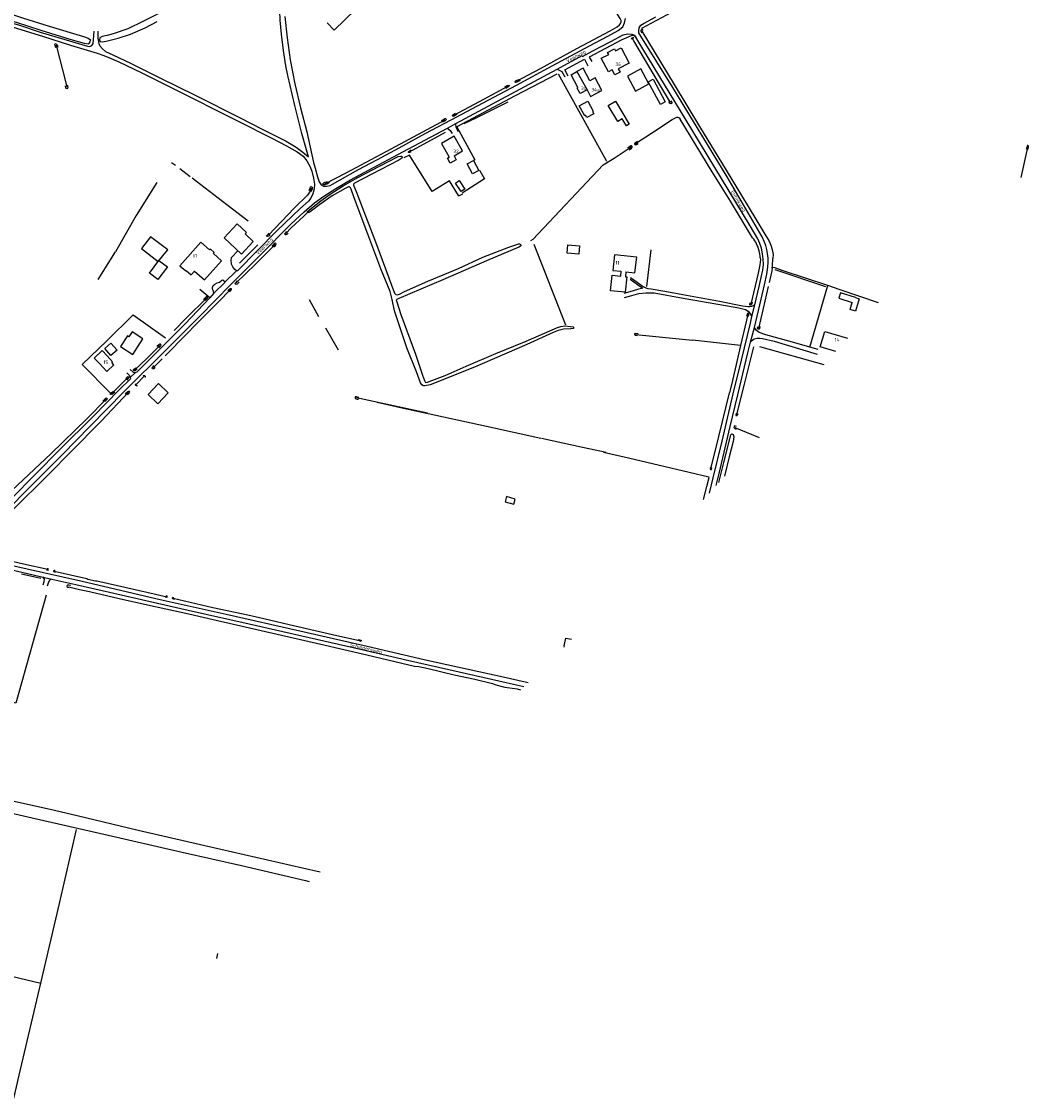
# Model space of a CAD drawing. Header units: metres. Extents: x 226218 to 240385, y 439369 to 449677.
# Tile 107 of 256: x 231044 to 231752, y 440514 to 441271. Entities that reach past the tile are written whole.
import ezdxf

# ---------------------------------------------------------------- set-up
doc = ezdxf.new("R2010")
doc.units = ezdxf.units.M
doc.header["$MEASUREMENT"] = 0
for name, color, linetype in [('BIJGEBOUW', 4, 'Continuous'), ('DAKRAND', 4, 'Continuous'), ('DAKRAND-BYG', 4, 'Continuous'), ('HEG', 253, 'Continuous'), ('HEK', 253, 'Continuous'), ('HOOFDGEBOUW', 4, 'Continuous'), ('HOUTWAL', 253, 'Continuous'), ('HUISNUMMER', 253, 'Continuous'), ('INSTEEKSLOOT', 153, 'Continuous'), ('KANTVERH', 253, 'Continuous'), ('MIDSLTGREPPEL', 253, 'Continuous'), ('RASTER', 253, 'Continuous'), ('STRAATNAAM', 253, 'Continuous'), ('TUSSENMUUR', 253, 'Continuous')]:
    doc.layers.add(name, color=color, linetype=linetype)
doc.styles.get("Standard").update_dxf_attribs({"font": 'iso.shx'})

msp = doc.modelspace()

# ---------------------------------------------------------------- linework, layer by layer
at = {"layer": 'BIJGEBOUW'}
for points in [[(231470.12, 441233.07), (231475.81, 441222.55), (231485.09, 441227.57), (231479.4, 441238.09), (231470.12, 441233.07)], [(231357.37, 441171.31), (231361.78, 441173.67), (231365.56, 441166.62), (231361.16, 441164.26), (231357.37, 441171.31)]]:
    msp.add_lwpolyline(points, dxfattribs=at)
at = {"layer": 'DAKRAND'}
for p, q in [((231465.44, 441092.41), (231465.66, 441095.85)), ((231468.97, 441095.48), (231468.75, 441092.03))]:
    msp.add_line(p, q, dxfattribs=at)
for points in [[(231348.2, 441177.08), (231349.71, 441174.28), (231345.42, 441171.93), (231343.45, 441175.38), (231344.71, 441176.09)], [(231098.65, 441031.2), (231095.22, 441034.87), (231100.92, 441040.07), (231104.29, 441036.35)]]:
    msp.add_lwpolyline(points, dxfattribs=at)
at = {"layer": 'DAKRAND-BYG'}
for p, q in [((231467.51, 441201.18), (231466.39, 441203.07)), ((231140.12, 441102.74), (231146.78, 441110.66))]:
    msp.add_line(p, q, dxfattribs=at)
for points in [[(231484.57, 441229.01), (231488.07, 441230.8), (231496.53, 441214.92), (231493.27, 441213.2), (231484.57, 441229.01)], [(231442.11, 441215.52), (231446.07, 441208.38), (231445.5, 441208.07), (231446.35, 441206.55), (231441.52, 441203.87), (231440.6, 441205.53), (231440.03, 441205.21), (231436.15, 441212.21), (231442.11, 441215.52)], [(231466.39, 441203.07), (231463.21, 441201.18), (231456.49, 441212.47), (231461.63, 441215.53)], [(231461.63, 441215.53), (231471.29, 441199.3), (231469.32, 441198.13), (231467.51, 441201.18)], [(231351.8, 441159.66), (231355.8, 441153.64), (231353.09, 441151.84), (231349.08, 441157.86), (231351.8, 441159.66)], [(231195.78, 441129.19), (231202.24, 441123.16), (231201.25, 441122.1), (231206.95, 441116.79), (231198.82, 441107.99), (231186.6, 441119.29), (231195.78, 441129.19)], [(231146.78, 441110.66), (231146.9, 441110.82), (231134.73, 441120.07), (231128.38, 441111.81), (231140.12, 441102.74)], [(231428.18, 441114.45), (231436.3, 441113.74), (231435.79, 441107.79), (231427.66, 441108.5), (231428.18, 441114.45)], [(231146.65, 441098.95), (231139.97, 441089.98), (231134.03, 441094.41), (231140.71, 441103.38), (231146.65, 441098.95)], [(231458.17, 441082.21), (231459.34, 441093.12), (231465.44, 441092.41)], [(231468.75, 441092.03), (231469.55, 441091.94), (231468.39, 441081.26), (231458.17, 441082.21)], [(231630.33, 441077.39), (231619.74, 441080.63), (231618.6, 441076.9), (231628.11, 441073.99)], [(231630.33, 441077.39), (231633.03, 441076.56), (231630.3, 441067.91), (231626.72, 441069.03), (231628.11, 441073.99)], [(231122.4, 441037.26), (231129.48, 441048.37), (231121.91, 441053.27), (231119.61, 441049.84), (231118.54, 441050.46), (231113.66, 441042.92), (231122.4, 441037.26)], [(231107.01, 441036.57), (231102.62, 441041.49), (231106.92, 441045.32), (231111.3, 441040.39), (231107.01, 441036.57)], [(231139.91, 441002.75), (231133.06, 441009.16), (231140.33, 441016.89), (231147.11, 441010.45), (231139.91, 441002.75)], [(231391.21, 440935.75), (231385.05, 440937.44), (231384.07, 440933.87), (231390.29, 440932.13), (231391.21, 440935.75)]]:
    msp.add_lwpolyline(points, dxfattribs=at)
at = {"layer": 'HEG'}
for p, q in [((231149.64, 441172.38), (231152.46, 441170.38)), ((231155.48, 441168.12), (231162.77, 441162.56)), ((231351.35, 441149.19), (231345.07, 441159.36)), ((231086.66, 441030.4), (231103.99, 441047.03))]:
    msp.add_line(p, q, dxfattribs=at)
for points in [[(231366.17, 441166.83), (231369.47, 441160.83), (231353.99, 441150.87)], [(231164.04, 441161.45), (231188.5, 441142.77), (231203.52, 441131.34)], [(231061.39, 440868.21), (231040.06, 440792.25), (231033.82, 440793.87)]]:
    msp.add_lwpolyline(points, dxfattribs=at)
at = {"layer": 'HEK'}
for p, q in [((231598.24, 441042.56), (231611, 441085.76)), ((231608.26, 441030.12), (231563.12, 441042.64))]:
    msp.add_line(p, q, dxfattribs=at)
at = {"layer": 'HOOFDGEBOUW'}
for points in [[(231451.67, 441245.57), (231456.88, 441248.3), (231456.14, 441249.71), (231460.95, 441252.23), (231461.7, 441250.79), (231465.7, 441252.9), (231471.32, 441242.21), (231463.64, 441238.17), (231464.87, 441235.84), (231461.15, 441233.88), (231459.3, 441237.41), (231456.67, 441236.03), (231451.67, 441245.57)], [(231441.66, 441223.38), (231436.74, 441220.75), (231434.65, 441224.66), (231435.22, 441224.97), (231430.4, 441234), (231434.59, 441236.24)], [(231441.66, 441223.38), (231444.17, 441218.69), (231452.09, 441222.92), (231447.38, 441231.74), (231443.65, 441229.74), (231438.94, 441238.56), (231434.59, 441236.24)], [(231348.2, 441177.08), (231354.1, 441180.41), (231348.23, 441190.82), (231339.26, 441185.76), (231344.71, 441176.09)], [(231165.71, 441095.97), (231172.65, 441089.78), (231184.7, 441103.3), (231179, 441108.39), (231179.65, 441109.12), (231176.96, 441111.51), (231176.36, 441110.83), (231170.17, 441116.34), (231155.41, 441099.78), (231159.54, 441096.1), (231159.85, 441096.46), (231163.36, 441093.33), (231165.71, 441095.97)], [(231461.05, 441107.48), (231459.83, 441096.5), (231465.66, 441095.85)], [(231468.97, 441095.48), (231475.36, 441094.76), (231476.58, 441105.74), (231461.05, 441107.48)], [(231616.54, 441039.54), (231605.6, 441042.68), (231608.71, 441053.53), (231624.78, 441048.92)], [(231098.65, 441031.2), (231103.97, 441025.38), (231109.04, 441030.01), (231107.56, 441031.63), (231108.12, 441032.15), (231104.29, 441036.35)]]:
    msp.add_lwpolyline(points, dxfattribs=at)
at = {"layer": 'HOUTWAL'}
for p, q in [((231197.3, 441101.67), (231210.22, 441114.49)), ((231097.9, 441090.17), (231110.26, 441109.58)), ((231609.58, 441084.91), (231573.85, 441096.81)), ((231253.1, 441063.91), (231246.5, 441075.69)), ((231266.85, 441040.4), (231257.97, 441055.78)), ((231044.2, 440883.13), (231057.62, 440880.02))]:
    msp.add_line(p, q, dxfattribs=at)
for points in [[(231258.89, 441270.4), (231263.99, 441265.23), (231278.8, 441279.92)], [(231409.56, 440978.5), (231439.6, 440971.91), (231455.11, 440968.79)]]:
    msp.add_lwpolyline(points, dxfattribs=at)
at = {"layer": 'INSTEEKSLOOT'}
for points in [[(231087.58, 441260.78), (231091.06, 441259.67), (231092.59, 441258.55), (231092.22, 441257.11), (231091.47, 441255.91), (231090.89, 441255.57), (231088.47, 441256.05), (231078.21, 441258.85), (231057.96, 441265.15), (231040.59, 441270.7), (231033.04, 441272.74), (231028.17, 441273.61), (231026.28, 441273.94), (231025.33, 441275.22), (231025.24, 441277.06), (231025.93, 441278.09), (231027.28, 441278.52), (231029.32, 441278.49), (231036.32, 441276.82), (231045.43, 441273.83), (231063.62, 441268.12), (231087.58, 441260.78)], [(231142.14, 441277.68), (231129.33, 441271.32), (231118.74, 441266.33), (231108.46, 441262.72), (231104.31, 441261.63), (231100.77, 441260.8), (231099.16, 441259.91), (231098.84, 441258.65), (231099.35, 441257.41), (231100.76, 441257.08), (231103.71, 441257.51), (231112.16, 441259.62), (231120.74, 441262.45), (231131.15, 441267.03), (231139.46, 441271.48)], [(231480.84, 441265), (231480.47, 441265.34), (231480.01, 441265.52), (231479.51, 441265.35), (231479.39, 441264.78), (231479.67, 441264.27), (231480.28, 441263.36)], [(231473.02, 441259), (231473, 441259.27), (231473.06, 441259.52), (231473.19, 441259.75), (231473.38, 441259.93), (231473.62, 441260.05), (231473.87, 441260.1), (231474.14, 441260.08), (231474.38, 441259.98), (231474.59, 441259.82)], [(231068.2, 441252.97), (231067.73, 441254.47), (231067.64, 441255.45), (231067.86, 441255.82), (231068.45, 441255.94), (231068.8, 441255.62), (231069.12, 441255.08), (231069.56, 441253.29)], [(231394.73, 441230), (231392.26, 441228.68), (231391.46, 441228.5), (231391.08, 441228.79), (231391.14, 441229.26), (231391.85, 441229.87), (231393.62, 441230.78)], [(231076.28, 441226.83), (231076.7, 441225.18), (231076.48, 441224.4), (231075.98, 441224.09), (231075.58, 441224.23), (231075.34, 441224.52), (231074.93, 441226.33)], [(231383.79, 441225.51), (231385.54, 441226.55), (231386.64, 441226.72), (231386.93, 441226.53), (231387.02, 441226.24), (231386.69, 441225.72), (231384.58, 441224.4)], [(231500.6, 441215.71), (231501.19, 441214.56), (231501.22, 441214.09), (231500.8, 441213.65), (231500.12, 441213.7), (231499.63, 441214.09), (231499.07, 441214.95)], [(231350.34, 441206.19), (231348.34, 441204.99), (231347.51, 441204.74), (231347.22, 441204.89), (231347.16, 441205.54), (231348.09, 441206.39), (231349.14, 441207.01)], [(231339.39, 441201.8), (231341.85, 441203.18), (231342.36, 441203.18), (231342.64, 441202.57), (231342.46, 441202.01), (231341.94, 441201.57), (231340.06, 441200.66)], [(231471.34, 441181.28), (231472.81, 441182.43), (231473.34, 441183.02), (231473.39, 441183.6), (231473.02, 441183.94), (231472.55, 441183.97), (231471.68, 441183.61), (231470.21, 441182.71)], [(231477.03, 441187.17), (231475.8, 441186.44), (231475.08, 441185.76), (231475.3, 441184.9), (231475.81, 441184.65), (231476.33, 441185.02), (231477.63, 441185.79)], [(231751.54, 441181.34), (231751.97, 441183.04), (231751.89, 441183.92), (231751.53, 441184.28), (231751.33, 441184.24), (231750.96, 441183.61), (231750.38, 441181.54)], [(231245.23, 441137.26), (231245.18, 441137.91), (231246.02, 441138.69), (231247.95, 441140.26), (231254.47, 441145.38), (231261.12, 441150.11), (231270.31, 441155.82), (231280.5, 441161.66), (231295.87, 441169.64), (231308.87, 441176.43), (231310.8, 441176.88), (231311.49, 441176.72), (231311.81, 441176.16), (231311.82, 441175.73), (231311.42, 441175.28), (231309.28, 441174.02), (231290.43, 441164.17), (231278.19, 441157.76), (231277.39, 441157.12), (231277.58, 441156.39), (231279.3, 441151.95), (231293.7, 441114.62), (231306.36, 441080.45), (231307.14, 441079.44), (231308.33, 441079.3), (231309.9, 441079.8), (231313.39, 441081.6), (231329.75, 441088.84)], [(231317.83, 441179.8), (231317.03, 441179.38), (231316.46, 441179.27), (231316.12, 441179.42), (231316.19, 441179.85), (231316.55, 441180.25), (231317.95, 441181.15)], [(231246.3, 441152.7), (231246.94, 441154.23), (231247.34, 441155.16), (231247.84, 441155.44), (231248.48, 441154.92), (231248.41, 441153.72), (231247.6, 441151.78)], [(231303.19, 441081.54), (231296.75, 441097.56), (231287.67, 441122.02), (231278.07, 441147.48), (231275.8, 441153.53), (231275.35, 441154.48), (231274.69, 441155.13), (231274.07, 441155.17), (231271.61, 441153.98), (231262.55, 441148.85), (231253.89, 441142.89), (231247.98, 441138.38)], [(231260.73, 441158.24), (231258.76, 441157.11), (231257.09, 441156.55), (231256.28, 441156.59), (231255.99, 441157.25), (231256.89, 441158.16), (231259.12, 441159.03)], [(231247.98, 441138.38), (231246.94, 441137.53), (231246.26, 441137.13), (231245.76, 441137.07), (231245.23, 441137.26)], [(231218.93, 441121.49), (231217.87, 441120.49), (231217.06, 441120.2), (231216.53, 441120.4), (231216.38, 441120.84), (231216.93, 441121.57), (231218.25, 441122.57)], [(231231.58, 441122.68), (231230.57, 441121.63), (231229.98, 441121.43), (231229.42, 441121.58), (231229.22, 441121.92), (231229.59, 441122.59), (231230.68, 441123.8)], [(231221.58, 441112.95), (231222.64, 441114), (231223.08, 441115.03), (231222.63, 441115.52), (231221.75, 441115.44), (231220.91, 441114.44), (231220.04, 441113.52)], [(231329.75, 441088.84), (231351.25, 441097.79), (231368.31, 441105.89), (231386.63, 441112.74), (231393.68, 441115.19)], [(231393.68, 441115.19), (231393.98, 441115.21), (231394.28, 441115.15), (231394.55, 441115.02), (231394.78, 441114.82), (231394.95, 441114.57), (231395.05, 441114.29), (231395.07, 441113.99), (231395.01, 441113.69), (231394.89, 441113.42)], [(231394.89, 441113.42), (231393.76, 441112.92), (231371.04, 441103.1), (231340.18, 441089.92), (231309.47, 441076.62), (231307.86, 441075.95), (231307.57, 441075.54), (231307.84, 441074.26), (231310.77, 441065.5), (231321.08, 441037.49), (231326.09, 441022.72)], [(231190.4, 441081.44), (231191.59, 441082.67), (231191.84, 441083.21), (231191.69, 441083.59), (231191.24, 441083.82), (231190.67, 441083.58), (231189.64, 441082.63), (231189.15, 441081.99)], [(231197.07, 441088.24), (231195.62, 441086.76), (231195.08, 441086.51), (231194.55, 441086.78), (231194.39, 441087.39), (231194.91, 441088.04), (231196.03, 441089.14)], [(231173.21, 441075.22), (231174.89, 441076.94), (231175.06, 441077.59), (231174.81, 441077.9), (231174.06, 441078.04), (231173.43, 441077.5), (231172.12, 441075.95)], [(231326.09, 441022.72), (231327.35, 441019.1), (231328.14, 441017.7), (231329.51, 441017.99), (231332.63, 441019.02), (231341.94, 441022.65), (231356.63, 441029.19), (231377.56, 441037.94), (231398.88, 441046.73), (231420.97, 441056.24), (231423.3, 441056.96), (231426.12, 441057.42), (231429.92, 441057.13), (231431.9, 441056.85), (231432.37, 441056.22), (231431.97, 441055.62), (231430.37, 441055.36), (231425, 441055.13), (231421.42, 441054.31), (231417.78, 441052.78), (231399.45, 441044.48), (231362.45, 441028.36), (231331.39, 441016.04), (231327.68, 441015.23), (231326.6, 441015.35), (231325.49, 441016.07), (231324.65, 441017.53), (231321.69, 441025.21), (231315.08, 441041.98), (231306.26, 441068.09), (231304.76, 441076.05), (231303.19, 441081.54)], [(231557.63, 441074.04), (231557.24, 441072.4), (231556.81, 441071.96), (231556.31, 441071.9), (231556.06, 441072.2), (231556.18, 441072.76), (231556.63, 441073.96)], [(231555.18, 441064.1), (231555.39, 441065.2), (231555.32, 441065.9), (231554.76, 441066.39), (231554.44, 441066.22), (231554.11, 441065.42), (231553.84, 441063.98)], [(231563.17, 441056.94), (231562.79, 441055.41), (231562.55, 441055.09), (231562.15, 441055.08), (231561.73, 441055.25), (231561.52, 441055.62), (231561.52, 441055.97), (231561.86, 441057.13)], [(231477.63, 441051.99), (231475.83, 441052.06), (231475.07, 441051.81), (231474.97, 441051.43), (231475.55, 441050.97), (231477.03, 441050.71)], [(231140.57, 441041.99), (231142, 441043.38), (231142.19, 441044.02), (231141.83, 441044.53), (231141.17, 441044.55), (231140.71, 441044.17), (231139.35, 441042.93)], [(231125.38, 441027.17), (231124.33, 441026.21), (231123.61, 441025.76), (231123.01, 441025.78), (231122.81, 441026.3), (231123.22, 441027.1), (231124.38, 441028.01)], [(231138.02, 441028.22), (231137.09, 441027.32), (231136.57, 441027.16), (231136.1, 441027.34), (231136, 441027.75), (231136.31, 441028.49), (231137.29, 441029.67)], [(231117.45, 441020.57), (231118.56, 441021.66), (231119.12, 441021.93), (231119.54, 441021.74), (231119.45, 441021.2), (231119.1, 441020.61), (231118.05, 441019.36)], [(231125.57, 441015.44), (231125.33, 441015.33), (231125.08, 441015.3), (231124.82, 441015.34), (231124.59, 441015.46), (231124.4, 441015.64), (231124.28, 441015.86), (231124.23, 441016.12), (231124.26, 441016.38), (231124.36, 441016.61), (231124.52, 441016.81)], [(231129.73, 441022.42), (231129.97, 441022.53), (231130.23, 441022.56), (231130.49, 441022.51), (231130.73, 441022.39), (231130.92, 441022.21), (231131.04, 441021.97), (231131.1, 441021.72), (231131.07, 441021.45), (231130.97, 441021.21)], [(231109.61, 441010.94), (231107.97, 441009.43), (231107.23, 441009.16), (231106.72, 441009.25), (231106.62, 441009.75), (231107.12, 441010.38), (231108.35, 441011.39)], [(231118.61, 441009.03), (231120.07, 441010.52), (231120.28, 441010.97), (231120.01, 441011.34), (231119.71, 441011.47), (231119.31, 441011.43), (231118.76, 441011.08), (231116.94, 441009.38)], [(231102.64, 441004.4), (231104.13, 441005.66), (231104.45, 441006.25), (231104.11, 441006.57), (231103.28, 441006.52), (231102.67, 441005.96), (231101.25, 441004.52)], [(231281.32, 441007.24), (231279.63, 441007.53), (231278.74, 441007.49), (231278.59, 441006.72), (231279.12, 441006.3), (231280.06, 441006.07), (231281.02, 441005.93)], [(231547.73, 440995.73), (231547.23, 440994.5), (231546.71, 440994.1), (231546.4, 440994.59), (231546.62, 440996.04)], [(231546.65, 440986.7), (231545.39, 440987.14), (231544.9, 440986.54), (231544.99, 440985.9), (231545.62, 440985.35), (231546.47, 440984.88)], [(231534.3, 440947.26), (231537.76, 440961.43), (231542.02, 440977.98), (231542.82, 440980.81), (231543.5, 440981.53), (231544.49, 440981.11), (231544.92, 440979.41), (231544.28, 440976.2)], [(231544.29, 440976.2), (231541.5, 440965.48), (231538.53, 440952.69), (231538.29, 440951.71)], [(231528.63, 440958.31), (231528.32, 440957.11), (231528.52, 440956.55), (231529.09, 440956.59), (231529.47, 440957.72)], [(231061.61, 440886.02), (231062.22, 440885.9), (231062.79, 440885.86), (231063.01, 440886.14), (231062.84, 440886.62), (231062.05, 440886.76)], [(231067.8, 440885.48), (231066.97, 440885.62), (231066.57, 440885.23), (231066.71, 440884.81), (231067.41, 440884.53), (231067.78, 440884.36)], [(231078.72, 440874.9), (231077.58, 440875.14), (231076.44, 440875.19), (231075.85, 440874.8), (231076, 440874.23), (231076.59, 440873.73), (231077.7, 440873.48)], [(231145.07, 440867.08), (231146.26, 440866.87), (231146.71, 440866.92), (231146.61, 440867.36), (231145.79, 440867.59)], [(231151.27, 440866.41), (231150.45, 440866.5), (231150.1, 440866.16), (231150.26, 440865.83), (231150.94, 440865.54), (231151.57, 440865.33)], [(231280.86, 440837.01), (231281.96, 440836.82), (231282.8, 440836.62), (231282.95, 440836.09), (231282.69, 440835.67), (231281.8, 440835.77)], [(231253.97, 440673.4), (231241.67, 440676.21), (231184.34, 440689.29), (231126.04, 440702.77), (231083.21, 440713.03), (231064.19, 440717.55), (231020.55, 440727.22), (230987.05, 440734.91), (230972.92, 440738.05), (230970.42, 440737.9), (230969.11, 440737.34), (230968.6, 440736.47), (230967.82, 440733.94), (230968.09, 440732.03), (230969, 440730.97), (230970.52, 440730.3), (230978.86, 440728.47), (231007.62, 440721.81), (231051.64, 440711.59), (231101.98, 440700.07), (231157.04, 440687.53), (231198.77, 440678.03), (231243.8, 440667.57), (231246.34, 440666.97)]]:
    msp.add_lwpolyline(points, dxfattribs=at)
at = {"layer": 'KANTVERH'}
for p, q in [((231420.7, 441237.82), (231438.18, 441247.44)), ((231438.18, 441247.44), (231438.5, 441246.81)), ((231176.4, 441077.26), (231169.55, 441082.95)), ((231604.24, 441040.9), (231598.24, 441042.56)), ((231527.77, 440939.97), (231530.36, 440950.67)), ((231532.54, 440945.29), (231534.55, 440953.62))]:
    msp.add_line(p, q, dxfattribs=at)
for points in [[(231245.9, 441176.28), (231241.17, 441192.63), (231236.15, 441212.5), (231231.34, 441233.48), (231229.98, 441240.29), (231228.32, 441250.98), (231226.95, 441262.44), (231225.95, 441272.33), (231225.76, 441279.04), (231225.86, 441284.73), (231226.63, 441290.78), (231228.17, 441297.3), (231231.33, 441304.46), (231236.55, 441315.13), (231241.29, 441322.43), (231246.44, 441329.73), (231252.06, 441336.3), (231242.85, 441331.23), (231219.23, 441317.84)], [(231229.18, 441275.03), (231230.74, 441259.97), (231233.03, 441244.48), (231236.18, 441227.71), (231240.16, 441210.71), (231244.64, 441193.96), (231249.27, 441172.38)], [(231249.27, 441172.38), (231250.58, 441168.25), (231252.15, 441162.32), (231253.33, 441158.78), (231254.77, 441156.65), (231256.33, 441155.8), (231258.46, 441155.8), (231261.01, 441156.17), (231262.84, 441157.16), (231268.16, 441160.25), (231280.64, 441167.19), (231294.42, 441174.54), (231309.55, 441182.68), (231327.97, 441192.66), (231346.25, 441202.31), (231372.11, 441216.13), (231392, 441226.78), (231417.11, 441240.23), (231443.34, 441254.3), (231456.31, 441261.09), (231463.46, 441265.21), (231466.71, 441267.67), (231468.09, 441270.57), (231468.79, 441273.57)], [(231547.62, 441009.08), (231548.77, 441014.02), (231554.66, 441038.42), (231556.59, 441046.04), (231559.48, 441056.25), (231564.02, 441076.28), (231566.39, 441086.37), (231568.13, 441093.74), (231568.8, 441098.69), (231569.06, 441102.18), (231569, 441104.96), (231568.61, 441108.25), (231567.98, 441111.17), (231567.25, 441113.99), (231566.45, 441116.22), (231564.72, 441120.12), (231540.21, 441162.13), (231501.92, 441225.03), (231479.57, 441261.1), (231478.18, 441263.51), (231478.03, 441264.81), (231478.33, 441267.04), (231479.39, 441268.88), (231481.73, 441270.22), (231489.94, 441274.69)], [(231034.27, 441271.18), (231041.89, 441269), (231057.23, 441264.03), (231090.46, 441254.05), (231092.07, 441253.89), (231093.44, 441254.58), (231094.56, 441255.87), (231094.82, 441258.47), (231095.09, 441264.61)], [(231035.18, 441268.39), (231058.83, 441261.1), (231078.65, 441254.91), (231097.38, 441249.22), (231101.3, 441247.83), (231105.49, 441246.13), (231112.42, 441242.98), (231128.61, 441235.26), (231149.26, 441225.07), (231196.96, 441201.06), (231220.02, 441189.49), (231230.38, 441184.06), (231237.96, 441179.85), (231242.05, 441176.73), (231244.72, 441173.54), (231246.88, 441169.84), (231248.17, 441166.32), (231249.45, 441161.33), (231250.15, 441157.12), (231249.79, 441153.91), (231248.89, 441150.26), (231247.42, 441147.27), (231245.8, 441145.07), (231239.71, 441139.65), (231223.91, 441124.58), (231195.96, 441096.28), (231195.13, 441096.07), (231187.19, 441088.47), (231187.04, 441087.89), (231179.41, 441080.43), (231176.4, 441077.26), (231159.14, 441058.96)], [(231097.77, 441264.69), (231097.76, 441259.7), (231098.41, 441256.04), (231099.14, 441254.27), (231101.03, 441252.17), (231103.18, 441250.28), (231108.24, 441247.9), (231121.15, 441241.99), (231141.88, 441231.69), (231166.17, 441219.55), (231197.75, 441203.63), (231213.18, 441195.86), (231230.04, 441187.31), (231237.23, 441183.11), (231241.77, 441179.63), (231245.9, 441176.28)], [(231438.5, 441246.81), (231445.36, 441250.49), (231458.39, 441257.32), (231467.03, 441262.04), (231470.01, 441262.86), (231473.18, 441262.59), (231474.8, 441261.93), (231476.05, 441260.5)], [(231470.46, 441260.45), (231466.17, 441258.52), (231443.22, 441246.48), (231445.11, 441243.24)], [(231544.49, 441009.59), (231550.27, 441033.47), (231556.55, 441059.47), (231557.62, 441064.11), (231559.5, 441072.27), (231562.77, 441085.24), (231564.12, 441091.47), (231565.23, 441096.73), (231565.65, 441100.62), (231565.47, 441104.47), (231565.11, 441108.17), (231564.31, 441112.08), (231563.18, 441115.37), (231561.84, 441118.76), (231556.38, 441127.79), (231511.41, 441202.17), (231480.98, 441252.2), (231476.05, 441260.5), (231474.84, 441261.38), (231473.08, 441261.49), (231470.46, 441260.45)], [(231428.41, 441232.9), (231426, 441237.52), (231439.96, 441244.88), (231442.23, 441240.35)], [(231116.15, 441011.17), (231145.83, 441040.74), (231169.19, 441064.05), (231191.37, 441086.57), (231211.8, 441107.09), (231233.33, 441129.01), (231242.78, 441137.7), (231250.11, 441144.03), (231256.55, 441148.56), (231264.97, 441153.95), (231275.34, 441160.04), (231288.52, 441167.23), (231312.16, 441179.84), (231343.52, 441196.54), (231349.45, 441199.68), (231381.78, 441217), (231420.7, 441237.82), (231423.85, 441236.22), (231426.15, 441232.62)], [(231351.29, 441193.91), (231349.6, 441197), (231349.45, 441199.68)], [(231343.52, 441196.54), (231345.49, 441194.74), (231346.91, 441192.63)], [(231195.13, 441096.07), (231194.11, 441097.18), (231192.55, 441099.05), (231191.69, 441100.9), (231191.53, 441103.68), (231191.66, 441105.43), (231196.28, 441110.33)], [(231534.7, 441074.7), (231511.5, 441078.93), (231496.43, 441081.7), (231486.64, 441083.19), (231484.55, 441083.5), (231483.12, 441084.03), (231480.33, 441085.45), (231476.88, 441087.91), (231472.17, 441091.24)], [(231179.41, 441080.43), (231179.13, 441081.73), (231178.31, 441083.4), (231178.36, 441084.49), (231178.93, 441085.95), (231179.94, 441086.89), (231181.72, 441087.68), (231183.2, 441088.26), (231184.39, 441089.25), (231184.9, 441089.7), (231185.64, 441089.78), (231187.19, 441088.47)], [(231471.98, 441090.31), (231477.08, 441086.54), (231480.89, 441083.89), (231477.03, 441083.01), (231471.86, 441081.3), (231467.59, 441080.17)], [(231467.97, 441077.44), (231473.06, 441078.83), (231478.08, 441080.12), (231482.96, 441080.75), (231488.8, 441080.76), (231509.16, 441077.01), (231535.12, 441072.5)], [(231559.5, 441072.27), (231558.72, 441071.64), (231557.38, 441071.02), (231556.09, 441070.8), (231554.77, 441070.8), (231551.01, 441071.44), (231534.7, 441074.7)], [(231535.12, 441072.5), (231548.26, 441070.12), (231552.96, 441068.93), (231554.85, 441067.81), (231555.89, 441066.56), (231557.62, 441064.11)], [(231159.14, 441058.96), (231142.51, 441042.3), (231125.18, 441024.97), (231124.23, 441024.75), (231120.57, 441021.15), (231120.63, 441020.34), (231112.55, 441012.28)], [(231598.24, 441042.56), (231586.12, 441045.91), (231567.4, 441051.08), (231562.6, 441052.91), (231560.77, 441054.2), (231559.48, 441056.25)], [(231556.59, 441046.04), (231557.34, 441047.06), (231559.16, 441048.47), (231561.31, 441048.79), (231563.12, 441048.84), (231565.06, 441048.66), (231573.15, 441046.63), (231603.37, 441037.68)], [(231120.57, 441021.15), (231120.42, 441021.85), (231120.21, 441022.37), (231118.11, 441024.56)], [(231120.55, 441026.77), (231122.57, 441024.82), (231124.23, 441024.75)], [(231116.15, 441011.17), (231092.35, 440987.09), (231072.9, 440967.09), (231044.61, 440938.73), (231027.6, 440921.39), (231011.49, 440905.09), (231005.97, 440899.72), (231005.58, 440898.26), (231005.83, 440897.74), (231007.35, 440896.68), (231009.14, 440896.03), (231034.48, 440889.64), (231086.73, 440878.09), (231141.57, 440865.21), (231188.09, 440854.73), (231239.84, 440843.13), (231287.14, 440832.32), (231328.18, 440822.64), (231380.48, 440811.29), (231400.18, 440806.75)], [(231009.56, 440908.91), (231018.58, 440917.96), (231036.47, 440935.39), (231054.2, 440953.52), (231070.85, 440970.28), (231094.63, 440993.94), (231112.55, 441012.28)], [(231530.36, 440950.67), (231536.54, 440976.46), (231544.49, 441009.59)], [(231534.55, 440953.62), (231542.3, 440986.79), (231547.62, 441009.08)], [(230998.63, 440876.04), (230998.96, 440877.87), (230999.66, 440884.29), (231000.09, 440887.09), (231000.65, 440888.96), (231001.76, 440890.83), (231003.23, 440892.01), (231005.66, 440892.82), (231007.66, 440892.74), (231011.21, 440891.99), (231025.01, 440888.69), (231037.2, 440885.91), (231056.25, 440881.54), (231063.29, 440879.95), (231082.31, 440875.62), (231114.23, 440868.31), (231131.54, 440864.4), (231161.15, 440857.74), (231204.15, 440847.98), (231246.24, 440838.42), (231282.36, 440830.17), (231315.51, 440822.48), (231351.76, 440814.35), (231397.27, 440803.93)], [(231058.89, 440880.95), (231059.92, 440879.46), (231059.86, 440877.59), (231059.02, 440875.2)], [(231062.44, 440874.64), (231063.32, 440877.64), (231064.2, 440879.2), (231064.84, 440879.6)]]:
    msp.add_lwpolyline(points, dxfattribs=at)
at = {"layer": 'MIDSLTGREPPEL'}
for p, q in [((231474.61, 441257.8), (231473.61, 441259.57)), ((231316.88, 441179.92), (231342.19, 441193.61)), ((231751.21, 441182.81), (231746.64, 441161.87)), ((231403.58, 441118.09), (231453.07, 441170.7)), ((231242.85, 441134.72), (231245.23, 441137.26)), ((231403.58, 441118.09), (231401.91, 441117.2)), ((231475.93, 441051.47), (231515.77, 441047.46)), ((231549.45, 441043.58), (231515.77, 441047.46)), ((231136.87, 441028.23), (231142.98, 441034.3)), ((231118.63, 441020.93), (231107.58, 441010.02)), ((231130.34, 441022.04), (231124.72, 441016.23)), ((231329.42, 440996.01), (231279.6, 441006.86)), ((231545.44, 440986.13), (231562.7, 440978.95)), ((231037.65, 440941.99), (231064.66, 440967.59)), ((231236.35, 440846.65), (231241.34, 440845.41)), ((231425.48, 440832.46), (231425.26, 440831.53)), ((231383.97, 440803.61), (231392.57, 440802.24)), ((231392.57, 440802.24), (231394.96, 440801.69)), ((231181.44, 440612.87), (231182.19, 440616.17))]:
    msp.add_line(p, q, dxfattribs=at)
for points in [[(231392.13, 441229.42), (231409.02, 441238.42), (231434.37, 441252.38), (231457.82, 441264.9), (231462.79, 441267.78), (231464.56, 441269.03), (231465.29, 441269.94), (231465.66, 441271.1), (231465.63, 441272.05), (231465.02, 441273.64), (231462.16, 441278), (231449.4, 441299.22), (231438.21, 441317.49)], [(231500.31, 441214.57), (231492.57, 441227.45), (231474.61, 441257.8)], [(231480.11, 441264.64), (231488.8, 441250.35), (231502.89, 441227.07), (231520.78, 441197.6), (231539.38, 441166.96), (231560.26, 441132.59), (231567.37, 441120.78), (231569.43, 441117.38), (231570.79, 441114.1), (231571.76, 441111.26), (231572.56, 441107.74), (231572.38, 441104.78)], [(231068.45, 441254.84), (231075.3, 441228.22), (231075.88, 441225.25)], [(231348.11, 441205.53), (231365.97, 441215.25), (231386.36, 441226.21)], [(231385.88, 441214.83), (231363.52, 441203.54), (231355.11, 441199.41)], [(231257.36, 441157.28), (231272.27, 441165.16), (231303.88, 441182.01), (231341.88, 441202.41)], [(231475.83, 441185.56), (231487.01, 441192.86), (231501.54, 441202.57), (231504.71, 441204.15), (231505.55, 441204.27), (231506.47, 441203.82), (231507.17, 441202.79)], [(231558.03, 441119.4), (231542.57, 441145.07), (231529.58, 441165.71), (231507.17, 441202.79)], [(231453.07, 441170.7), (231460.67, 441175.44), (231472.69, 441183.28)], [(231247.54, 441154.34), (231246.98, 441152.26), (231245.26, 441149.46), (231236.11, 441140.49), (231217.85, 441121.2)], [(231229.97, 441122.34), (231233.67, 441126.48), (231239.5, 441131.78), (231242.85, 441134.72)], [(231195.11, 441087.62), (231208.65, 441100.74), (231222.34, 441114.65)], [(231563.44, 441105.22), (231563.34, 441106.51), (231563.18, 441107.78), (231562.95, 441109.04), (231562.65, 441110.29), (231562.29, 441111.53), (231561.86, 441112.74), (231561.37, 441113.93), (231560.82, 441115.09), (231560.21, 441116.22), (231559.54, 441117.32), (231558.81, 441118.38), (231558.03, 441119.4)], [(231563.44, 441105.22), (231563.59, 441104.09), (231563.13, 441100.45), (231561.99, 441094.48), (231556.75, 441072.76)], [(231571.69, 441098.04), (231571.95, 441099.72), (231572.14, 441101.4), (231572.29, 441103.09), (231572.38, 441104.78)], [(231571.69, 441098.04), (231571.46, 441096.17), (231569.61, 441087.86)], [(231611, 441085.76), (231579.55, 441096.18), (231573.58, 441098.24), (231572.23, 441098.46), (231571.69, 441098.04)], [(231569.03, 441085.27), (231565.39, 441069.72), (231562.13, 441055.72)], [(231646.62, 441073.78), (231619.67, 441082.89), (231611, 441085.76)], [(231145.1, 441036.41), (231146.9, 441038.19), (231158.26, 441049.77), (231168.86, 441060.44), (231182.29, 441074.22), (231191.24, 441083.23)], [(231151.35, 441054.21), (231160.19, 441063.06), (231174.33, 441077.26)], [(231554.66, 441065.53), (231549.45, 441043.58), (231543.87, 441019.08), (231541.85, 441010.47)], [(231123.68, 441026.57), (231132.2, 441034.56), (231141.31, 441043.75)], [(231546.93, 440995.09), (231552.3, 441016.55), (231558.97, 441042.68)], [(231062.62, 440886.11), (231045.47, 440890), (231022.29, 440895.26), (231010.53, 440898.18), (231009.61, 440898.95), (231009.67, 440899.63), (231010.49, 440900.53), (231017.84, 440908.36), (231037.15, 440927.23), (231063.63, 440953.37), (231078.77, 440968.87), (231100.24, 440990.84), (231119.28, 441010.76)], [(231528.8, 440957.01), (231534.24, 440979.66), (231541.85, 441010.47)], [(231064.66, 440967.59), (231090.15, 440992.47), (231103.73, 441005.91)], [(231294.13, 441003.77), (231310.56, 441000.06), (231346.21, 440992.47), (231371.09, 440986.86), (231409.07, 440978.58)], [(231453.31, 440968.58), (231470.79, 440964.6), (231513.44, 440954.61), (231527.35, 440951.29)], [(231523.64, 440935.36), (231525.95, 440944.65), (231527.51, 440950.84), (231527.35, 440951.29)], [(231067.01, 440885.08), (231089.97, 440879.89), (231090.62, 440879.51), (231096.02, 440878.19), (231097.01, 440878.16), (231111.58, 440874.91), (231137.28, 440869.01), (231146.3, 440867.05)], [(231077.29, 440874.07), (231084.95, 440872.25), (231091.8, 440870.66), (231112.82, 440865.72), (231132.67, 440861.29), (231145.65, 440858.59), (231161.72, 440855.06), (231178.92, 440851.04), (231212.55, 440843.26), (231254.46, 440833.63), (231286.88, 440826.23), (231311.53, 440820.45), (231320.33, 440818.38), (231323.34, 440818.12), (231329.87, 440816.53), (231348.17, 440812.19), (231362.87, 440809.02), (231375.1, 440806.06), (231377.57, 440805.09), (231383.97, 440803.61)], [(231150.81, 440865.98), (231178.65, 440859.59), (231203.18, 440854.26), (231214.54, 440851.66), (231236.35, 440846.65)], [(231241.34, 440845.41), (231262.71, 440840.63), (231282.55, 440836.1)], [(231425.48, 440832.46), (231426.72, 440838.06), (231430.77, 440837.18)]]:
    msp.add_lwpolyline(points, dxfattribs=at)
at = {"layer": 'RASTER'}
for p, q in [((231345.07, 441159.36), (231332.85, 441151.85)), ((231404.3, 441114.94), (231426.57, 441058.3)), ((231483.8, 441085.08), (231486.82, 441110.83)), ((231086.66, 441030.4), (231106.68, 441010.17))]:
    msp.add_line(p, q, dxfattribs=at)
for points in [[(231643.29, 441350.86), (231639.83, 441350.06), (231629.24, 441344.71), (231599.91, 441329.02), (231556.85, 441306.66), (231508.03, 441281.42), (231480.03, 441266.55), (231480.84, 441265)], [(231420.34, 441234.38), (231391.23, 441219.13), (231350.15, 441197.4), (231362.77, 441174.13), (231361.78, 441173.67)], [(231421.3, 441234.61), (231455.14, 441173.67), (231455.39, 441173.17)], [(231332.85, 441151.85), (231316.9, 441177.44), (231312.95, 441175.53)], [(231139.21, 441158.33), (231124.7, 441135.02), (231110.26, 441109.58)], [(231351.35, 441149.19), (231351.58, 441148.78), (231354.32, 441150.3)], [(231103.99, 441047.03), (231122.51, 441065.23), (231145.21, 441049.17)], [(231038.78, 440514.38), (231042.56, 440530.71), (231057.75, 440595.39), (231070.89, 440651.45), (231082.82, 440703.43)], [(230983.48, 440613.05), (231026.94, 440602.67), (231057.75, 440595.39)]]:
    msp.add_lwpolyline(points, dxfattribs=at)
at = {"layer": 'TUSSENMUUR'}
msp.add_line((231434.59, 441236.24), (231441.66, 441223.38), dxfattribs=at)

# ---------------------------------------------------------------- texts
at = {"layer": 'HUISNUMMER'}
for s, p in [('36', (231461.6, 441240.18)), ('34', (231437.4, 441223.19)), ('34a', (231444.62, 441222.26)), ('32', (231347.61, 441178.89)), ('17', (231164.51, 441105.32)), ('11', (231461.66, 441100.53)), ('14', (231615.73, 441046.47)), ('15', (231101.7, 441030.69))]:
    msp.add_text(s, height=2.5, dxfattribs=at).set_placement(p)
at = {"layer": 'STRAATNAAM'}
for s, rotation, p in [('Veenweg', 28.0016, (231427.78, 441242.37)), ('Entinkweg', 300.8459, (231542.62, 441151.71)), ('Veenweg', 45.2838, (231210.43, 441107.17)), ('Schippersweg', 346.8678, (231274.8, 440832.21))]:
    msp.add_text(s, height=2.5, rotation=rotation, dxfattribs=at).set_placement(p)

doc.saveas('drawing.dxf')
